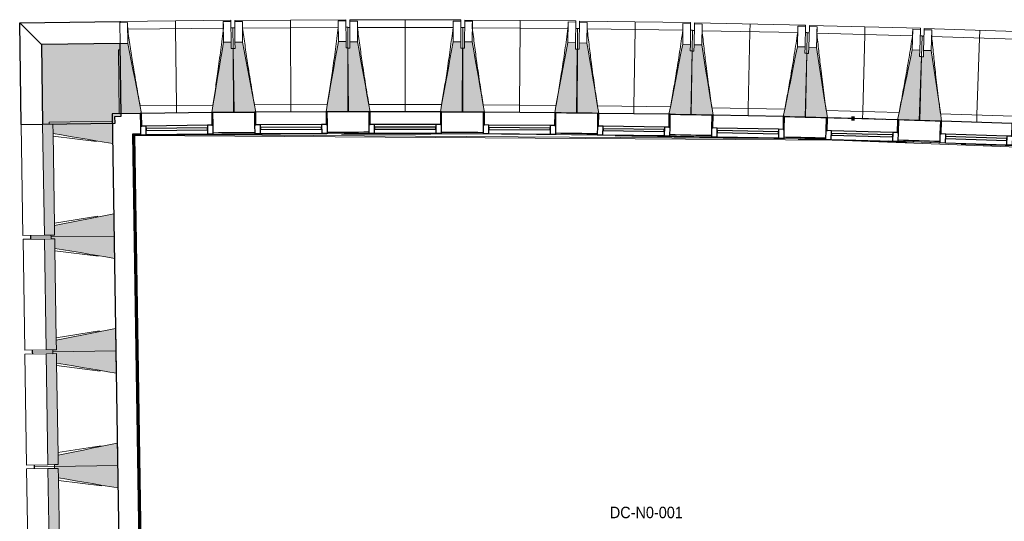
# Model space of a CAD drawing. Header units: millimetres. Extents: x 1909 to 61055, y -36590 to 14615.
# Tile 2 of 40: x 15588 to 23302, y -17309 to -13376. Entities that reach past the tile are written whole.
import ezdxf

# ---------------------------------------------------------------- set-up
doc = ezdxf.new("R2010")
doc.units = ezdxf.units.MM
doc.linetypes.add('Tiret', pattern=[2.5, 1.25, -1.25])
doc.layers.add('A-AREA', color=4, linetype='Tiret', lineweight=100, true_color=0x00ffff)
for name, color, linetype, lineweight in [('A-AREA-IDEN', 7, 'Continuous', 30), ('A-FLOR', 7, 'Continuous', 25), ('A-FLOR-HRAL', 7, 'Continuous', 18), ('A-GENM', 7, 'Continuous', 18), ('A-GLAZ', 7, 'Continuous', 25), ('A-WALL', 7, 'Continuous', 25), ('A-WALL-PATT', 7, 'Continuous', 25), ('I-WALL', 7, 'Continuous', 25), ('S-BEAM', 7, 'Continuous', 18)]:
    doc.layers.add(name, color=color, linetype=linetype, lineweight=lineweight)
doc.styles.add('Arial_1', font='arial.ttf', dxfattribs={"width": 0.9, "height": 90})

# ---------------------------------------------------------------- blocks, each defined once
blk = doc.blocks.new('XXX_VIDE FENETRE - 550-377501-2021_015_1111_DCE_1_50_N0 FINI_SSI_SDI')
at = {"layer": 'A-GLAZ'}
for p, q in [((-285, 0), (-285, -100)), ((-275, 0), (-285, 0)), ((275, 0), (-275, 0)), ((-275, -100), (-275, 0)), ((285, 0), (275, 0)), ((275, 0), (275, -100)), ((285, -100), (285, 0)), ((-285, -100), (-275, -100)), ((-240, -100), (-285, -100)), ((-285, -100), (-285, -167.5)), ((-240, -167.5), (-240, -100)), ((240, -100), (-240, -100)), ((240, -100), (240, -167.5)), ((285, -100), (240, -100)), ((275, -100), (285, -100)), ((285, -167.5), (285, -100)), ((-285, -167.5), (-240, -167.5)), ((-240, -167.5), (240, -167.5)), ((240, -167.5), (285, -167.5))]:
    blk.add_line(p, q, dxfattribs=at)
at = {"layer": 'A-GLAZ', "color": 173, "true_color": 0x5c63b1}
for p, q in [((240, -120), (-240, -120)), ((-240, -120), (-240, -135)), ((-240, -135), (240, -135)), ((240, -135), (240, -120))]:
    blk.add_line(p, q, dxfattribs=at)
blk = doc.blocks.new('Garde-corps - Garde-corps-505471-2021_015_1111_DCE_1_50_N0 FINI_SSI_SDI')
at = {"layer": 'A-FLOR-HRAL'}
for p, q in [((-23182.7, -14271.4), (-23124, -14270.6)), ((-23086, -20374.6), (-23179.6, -14274.3)), ((-23179.6, -14274.3), (-23123.9, -14274.7)), ((-23079, -20367.4), (-23172.4, -14281.4)), ((-23077.3, -20365.6), (-23170.6, -14283.1)), ((-23075.7, -20363.9), (-23168.9, -14284.7)), ((-22974.4, -14275.7), (-17756.7, -14309.4)), ((-19624.6, -14272.3), (-19545.6, -14273.3)), ((-18738.3, -14295), (-18695.8, -14295.8)), ((-18227.4, -14305.5), (-18162.6, -14307)), ((-18067.8, -14300.4), (-17951.9, -14303.2)), ((-17265.9, -14326.2), (-14802.9, -14420.9))]:
    blk.add_line(p, q, dxfattribs=at)
at = {"layer": 'A-FLOR-HRAL', "flags": 128}
for points in [[(-23172.4, -14281.4), (-23176, -14277.8), (-23179.6, -14274.3)], [(-23168.9, -14284.7), (-17678.6, -14320.7), (-14410.7, -14446.4)]]:
    blk.add_lwpolyline(points, dxfattribs=at)
at = {"layer": 'A-FLOR-HRAL'}
for radius, start, end in [(137273, 87.112212, 90.771971), (137283.1, 90.378328, 90.513815), (137283.1, 90.004947, 90.140434), (137283.1, 89.631565, 89.767052), (137283.1, 89.258184, 89.393671), (137269.6, 90.293744, 90.770558), (137269.6, 89.802207, 90.094058), (137269.6, 88.757072, 89.199903), (137283.1, 88.884802, 89.020289), (137283.1, 88.51142, 88.646908), (137269.6, 88.245826, 88.601182), (137283.1, 88.138038, 88.273526), (137269.6, 87.683989, 88.067454)]:
    blk.add_arc((-21322.9, -151541.9), radius, start, end, dxfattribs=at)
for points, knots in [([(-23179.6, -14274.3), (-23179.6, -14274.3), (-23179.6, -14274.3), (-23179.7, -14274.3), (-23179.7, -14274.2), (-23179.8, -14274.2), (-23179.9, -14274.1), (-23179.9, -14274), (-23180, -14273.9), (-23180.1, -14273.8), (-23180.2, -14273.7), (-23180.3, -14273.6), (-23180.5, -14273.5), (-23180.6, -14273.4), (-23180.7, -14273.3), (-23180.8, -14273.2), (-23181, -14273), (-23181.1, -14272.9), (-23181.3, -14272.7), (-23181.6, -14272.4), (-23182.1, -14271.9), (-23182.5, -14271.6), (-23182.7, -14271.4)], [0, 0, 0, 0, 0.071429, 0.107143, 0.142857, 0.178571, 0.214286, 0.25, 0.285714, 0.321429, 0.357143, 0.392857, 0.428571, 0.464286, 0.5, 0.535714, 0.571429, 0.607143, 0.642857, 0.714286, 0.857143, 1, 1, 1, 1]), ([(-23168.9, -14284.7), (-23168.9, -14284.7), (-23169, -14284.7), (-23169, -14284.6), (-23169.1, -14284.5), (-23169.3, -14284.4), (-23169.4, -14284.2), (-23169.6, -14284.1), (-23169.8, -14283.9), (-23170, -14283.7), (-23170.2, -14283.5), (-23170.4, -14283.3), (-23170.5, -14283.2), (-23170.6, -14283.1)], [0.075, 0.075, 0.075, 0.075, 0.15, 0.2125, 0.275, 0.35, 0.425, 0.5, 0.6, 0.7, 0.775, 0.85, 1, 1, 1, 1])]:
    blk.add_open_spline(points, degree=3, knots=knots, dxfattribs=at)
blk = doc.blocks.new('B02_ARC_rvt-1-2021_015_1111_DCE_1_50_N0 FINI_SSI_SDI')
at = {"layer": 'A-AREA'}
blk.add_line((-17552.4, -14150.5), (-17530.8, -14151.1), dxfattribs=at)
at = {"layer": 'A-FLOR'}
for p, q in [((-20740.5, -14100), (-20745.2, -14100)), ((-20676.7, -14260.3), (-20764.8, -14259.9)), ((-20504, -14261.2), (-20666.4, -14260.3)), ((-19545.5, -14270.3), (-19625.1, -14269.3)), ((-17951.2, -14300.2), (-18081.1, -14297.1)), ((-16909.6, -14329.7), (-17072.6, -14324.6)), ((-16862.3, -14331.3), (-16901.4, -14330))]:
    blk.add_line(p, q, dxfattribs=at)
at = {"layer": 'I-WALL'}
for p, q in [((-23126, -14110.6), (-23345.1, -14113.6)), ((-23345.1, -14113.6), (-23342.6, -14273.6)), ((-17752.4, -14145.8), (-17752.4, -14145.2)), ((-23342.6, -14273.6), (-23246.5, -20540)), ((-23089, -20377.7), (-23182.7, -14271.4))]:
    blk.add_line(p, q, dxfattribs=at)
at = {"layer": 'I-WALL', "flags": 128}
blk.add_lwpolyline([(-23182.7, -14271.4), (-23153.3, -14271), (-23124, -14270.6)], dxfattribs=at)
at = {"layer": 'I-WALL'}
for radius, start, end in [(137443.1, 90.378298, 90.514063), (137443.1, 90.004917, 90.140682), (137443.1, 89.631536, 89.767301), (137443.1, 89.258155, 89.39392), (137443.1, 88.884774, 89.020539), (137443.1, 88.511392, 88.647158), (137443.1, 88.327609, 88.50726), (137443.1, 88.138011, 88.273776), (137283.1, 90.378328, 90.513816), (137283.1, 90.004946, 90.140435), (137283.1, 89.631565, 89.767054), (137283.1, 89.258183, 89.393672), (137283.1, 88.884802, 89.020291), (137283.1, 88.51142, 88.646909), (137283.1, 88.138038, 88.273527)]:
    blk.add_arc((-21322.9, -151541.9), radius, start, end, dxfattribs=at)
at = {"layer": 'A-FLOR-HRAL', "lineweight": 18}
blk.add_blockref('Garde-corps - Garde-corps-505471-2021_015_1111_DCE_1_50_N0 FINI_SSI_SDI', (0, 0), dxfattribs=at)
at = {"layer": 'A-GLAZ', "lineweight": 18}
for p, rotation in [((-22841, -14106.5), 0.7260035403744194), ((-21945.4, -14099.5), 0.3529371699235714), ((-21049.7, -14098.5), 359.9798707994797), ((-20154, -14103.2), 359.606804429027), ((-19258.4, -14113.8), 359.2337380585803), ((-18362.9, -14130.2), 358.8606716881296), ((-17467.5, -14153.3), 358.4876053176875), ((-16572.2, -14180.6), 358.1145389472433)]:
    blk.add_blockref('XXX_VIDE FENETRE - 550-377501-2021_015_1111_DCE_1_50_N0 FINI_SSI_SDI', p, dxfattribs=dict(at, rotation=rotation))
blk = doc.blocks.new('20_MUR PREFA_01 - Type 1-3119337-2021_015_1111_DCE_1_50_N0 FINI_SSI_SDI')
at = {"layer": 'A-GENM'}
for p, q in [((0, 722.1), (0, 661.4)), ((0, 661.4), (0, 58.5)), ((0, 0.7), (0, 58.5))]:
    blk.add_line(p, q, dxfattribs=at)
blk = doc.blocks.new('Murs 4 - Murs 1-3190715-2021_015_1111_DCE_1_50_N0 FINI_SSI_SDI')
at = {"layer": 'A-WALL-PATT', "true_color": 0x787878}
blk.add_hatch(color=8, dxfattribs=at).paths.add_polyline_path([(-23890.5, -14195.3), (-23323.7, -14186.6), (-23324.5, -14133.6), (-23275.7, -14133), (-23283, -13561.8), (-23900.1, -13569.7), (-23896.8, -13780.5)])
at = {"layer": 'A-WALL'}
for p, q in [((-24070.4, -13400.6), (-23285.1, -13390.7)), ((-24058.2, -14197.8), (-24070.4, -13400.6)), ((-23900.1, -13569.7), (-24070.4, -13400.6)), ((-23285.1, -13390.7), (-23285, -13399.7)), ((-23283, -13561.8), (-23900.1, -13569.7)), ((-23900.1, -13569.7), (-23890.5, -14195.3)), ((-23275.7, -14133), (-23283, -13561.8)), ((-23890.5, -14195.3), (-23323.7, -14186.6)), ((-23324.5, -14133.6), (-23275.7, -14133)), ((-23323.7, -14186.6), (-23324.5, -14133.6)), ((-24058.2, -14197.8), (-23890.5, -14195.3))]:
    blk.add_line(p, q, dxfattribs=at)
blk = doc.blocks.new('B02_DC_STR_rvt-1-2021_015_1111_DCE_1_50_N0 FINI_SSI_SDI')
at = {"layer": 'S-BEAM', "lineweight": 5, "true_color": 0x787878}
for points in [[(-23291, -14112.8), (-23126, -14110.7), (-23126, -14110.1), (-23116.1, -14109.9), (-23223, -13561), (-23283, -13561.8), (-23282.3, -13611.8), (-23297.3, -13612), (-23291.9, -14041.9)], [(-22556, -14103.5), (-22391.1, -14101.4), (-22397.4, -13600.6), (-22412.4, -13600.6), (-22413, -13550.8), (-22473, -13551.5), (-22565.9, -14103), (-22556.1, -14102.8)], [(-22395.4, -14103), (-22230.4, -14102), (-22230.4, -14101.3), (-22220.5, -14101.2), (-22323.8, -13551.6), (-22383.8, -13552), (-22383.8, -13602), (-22398.4, -13602.1), (-22395.8, -14033.1)], [(-21660.4, -14098.5), (-21495.4, -14097.5), (-21498.5, -13596.6), (-21513.5, -13596.6), (-21513.8, -13546.7), (-21573.8, -13547), (-21669.8, -14097.8), (-21660.4, -14097.8)], [(-21334.7, -14099.1), (-21334.7, -14098.4), (-21324.8, -14098.4), (-21424.5, -13548.1), (-21484.5, -13548.1), (-21484.5, -13598.1), (-21499.5, -13598.1), (-21499.7, -14099), (-21334.7, -14099.1)], [(-20599.7, -14099.3), (-20599.5, -13598.4), (-20614.5, -13598.4), (-20614.5, -13548.4), (-20674.5, -13548.4), (-20774.6, -14098.6), (-20764.7, -14098.6), (-20764.7, -14099.3), (-20724.6, -14099.3)], [(-20439, -14102), (-20439, -14101.3), (-20429.2, -14101.3), (-20525.2, -13550.4), (-20585.2, -13550.4), (-20585.6, -13600), (-20600.6, -13599.9), (-20604, -14100.8), (-20439.7, -14101.9)], [(-19704, -14107), (-19700.6, -13606.1), (-19715.6, -13606), (-19715.6, -13556), (-19775.3, -13555.6), (-19878.9, -14105.1), (-19869, -14105.2), (-19869, -14105.9), (-19760.1, -14106.6)], [(-19543.4, -14110.7), (-19543.4, -14110), (-19533.5, -14110), (-19626, -13558.6), (-19686, -13557.8), (-19686.7, -13607.8), (-19701.7, -13607.6), (-19708.4, -14108.5), (-19544.7, -14110.7)], [(-18808.5, -14120.5), (-18801.8, -13619.7), (-18816.8, -13619.5), (-18816.1, -13569.5), (-18876.1, -13568.7), (-18983.3, -14117.5), (-18973.4, -14117.6), (-18973.4, -14118.3), (-18929.8, -14118.9)], [(-18647.8, -14125.3), (-18647.8, -14124.6), (-18638, -14124.6), (-18726.9, -13572.7), (-18786.8, -13571.5), (-18787.8, -13621.5), (-18802.8, -13621.2), (-18812.8, -14122), (-18649, -14125.2)], [(-17913, -14139.9), (-17903, -13639.1), (-17918, -13638.8), (-17917, -13588.8), (-17977, -13587.6), (-18087.8, -14135.7), (-18077.9, -14135.9), (-18077.9, -14136.6), (-17972, -14138.7)], [(-17742.4, -14145.9), (-17827.8, -13592.6), (-17887.8, -13591), (-17889.1, -13641), (-17904.1, -13640.6), (-17917.3, -14141.3), (-17742.4, -14145.9)], [(-17017.6, -14165), (-17004.4, -13664.3), (-17019.4, -13663.9), (-17018.1, -13613.9), (-17078.1, -13612.4), (-17192.6, -14160.4), (-17135.3, -14161.9)], [(-16857.1, -14171.9), (-16857.1, -14171.2), (-16847.3, -14171.2), (-16928.9, -13618.3), (-16988.9, -13616.3), (-16990.5, -13666.3), (-17005.5, -13665.8), (-17022, -14166.4), (-16857.3, -14171.9)], [(-23877.1, -15065.2), (-23796.5, -15063.9), (-23809.8, -14194), (-23890.5, -14195.3), (-23880.6, -14840.7)], [(-23341.5, -14346.9), (-23344.2, -14171.9), (-23838.8, -14179.5), (-23838.6, -14194.5), (-23809.8, -14194.5), (-23808.7, -14268.5), (-23344.2, -14346.4)], [(-23825, -15079.4), (-23330.4, -15071.8), (-23333.1, -14896.8), (-23797.6, -14989.5), (-23796.5, -15063.9), (-23825.2, -15064.4), (-23825.1, -15071.8)], [(-23863.3, -15965.1), (-23782.7, -15963.8), (-23796, -15093.9), (-23876.7, -15095.2), (-23864.3, -15900.8)], [(-23327.7, -15246.8), (-23330.4, -15071.8), (-23825, -15079.4), (-23824.8, -15094.4), (-23796, -15094.4), (-23794.9, -15168.4), (-23336.4, -15245.3)], [(-23811.2, -15979.3), (-23316.6, -15971.7), (-23319.3, -15796.7), (-23783.8, -15889.4), (-23782.7, -15963.8), (-23811.4, -15964.3), (-23811.3, -15971.7)], [(-23849.5, -16865), (-23768.9, -16863.7), (-23782.2, -15993.8), (-23862.9, -15995.1), (-23853.5, -16607.5)], [(-23313.9, -16146.7), (-23316.6, -15971.7), (-23811.2, -15979.3), (-23811, -15994.3), (-23782.2, -15994.3), (-23781.1, -16068.3), (-23336.4, -16142.9)], [(-23797.4, -16879.2), (-23302.8, -16871.6), (-23305.5, -16696.6), (-23770, -16789.3), (-23768.9, -16863.7), (-23797.6, -16864.2), (-23797.5, -16871.6)], [(-23835.7, -17764.9), (-23755.1, -17763.6), (-23768.4, -16893.7), (-23849.1, -16895), (-23835.7, -17763.6)], [(-23300.1, -17046.6), (-23302.8, -16871.6), (-23797.4, -16879.2), (-23797.2, -16894.2), (-23768.4, -16894.2), (-23767.3, -16968.2), (-23336.4, -17040.5)]]:
    blk.add_hatch(color=8, dxfattribs=at).paths.add_polyline_path(points)
at = {"layer": 'A-FLOR'}
for p, q in [((-23985.6, -15066.8), (-23985.3, -15081.8)), ((-23985.3, -15081.8), (-23985.1, -15096.8)), ((-23971.8, -15966.7), (-23971.5, -15981.7)), ((-23971.5, -15981.7), (-23971.3, -15996.7)), ((-23957.9, -16866.6), (-23957.7, -16881.6)), ((-23957.7, -16881.6), (-23957.5, -16896.6))]:
    blk.add_line(p, q, dxfattribs=at)
at = {"layer": 'S-BEAM'}
for p, q in [((-22415.2, -13379.6), (-23285.1, -13390.7)), ((-23285, -13399.7), (-23225, -13398.9)), ((-23283, -13561.8), (-23285, -13399.7)), ((-23223, -13561), (-23225, -13398.9)), ((-23225, -13398.9), (-23225, -13399.2)), ((-22475.1, -13389.4), (-22415.1, -13388.7)), ((-22475.1, -13389.4), (-22473, -13551.5)), ((-22475.1, -13389.7), (-22475.1, -13389.4)), ((-22415.2, -13379.6), (-22415.1, -13388.7)), ((-22415.1, -13388.7), (-22413, -13550.8)), ((-21514.8, -13375.5), (-22384.8, -13380.9)), ((-22384.8, -13389.9), (-22384.8, -13380.9)), ((-22384.8, -13389.9), (-22324.8, -13389.6)), ((-22383.8, -13552), (-22384.8, -13389.9)), ((-22323.8, -13551.6), (-22324.8, -13389.6)), ((-22324.8, -13389.6), (-22324.7, -13389.8)), ((-21574.8, -13384.9), (-21514.8, -13384.6)), ((-21574.8, -13384.9), (-21573.8, -13547)), ((-21574.8, -13385.2), (-21574.8, -13384.9)), ((-21514.8, -13375.5), (-21514.8, -13384.6)), ((-21514.8, -13384.6), (-21513.8, -13546.7)), ((-21484.5, -13548.1), (-21484.4, -13386)), ((-21484.4, -13386), (-21484.4, -13377)), ((-20614.4, -13377.3), (-21484.4, -13377)), ((-21484.4, -13386), (-21424.4, -13386)), ((-21424.5, -13548.1), (-21424.4, -13386)), ((-21424.4, -13386), (-21424.4, -13386.3)), ((-20674.4, -13386.3), (-20674.5, -13548.4)), ((-20674.5, -13386.5), (-20674.4, -13386.3)), ((-20674.4, -13386.3), (-20614.4, -13386.3)), ((-20614.4, -13386.3), (-20614.5, -13548.4)), ((-20614.4, -13377.3), (-20614.4, -13386.3)), ((-20585.2, -13550), (-20584.1, -13387.9)), ((-20584.1, -13387.9), (-20584.1, -13378.9)), ((-19714.1, -13384.9), (-20584.1, -13378.9)), ((-20584.1, -13387.9), (-20524.1, -13388.4)), ((-20525.2, -13550.4), (-20524.1, -13388.4)), ((-20524.1, -13388.4), (-20524.1, -13388.6)), ((-19774.1, -13393.5), (-19775.3, -13555.6)), ((-19774.2, -13393.8), (-19774.1, -13393.5)), ((-19774.1, -13393.5), (-19714.1, -13393.9)), ((-19714.1, -13393.9), (-19715.3, -13556)), ((-19714.1, -13384.9), (-19714.1, -13393.9)), ((-19686, -13557.8), (-19683.8, -13395.7)), ((-19683.8, -13395.7), (-19683.7, -13386.7)), ((-19683.8, -13395.7), (-19623.8, -13396.5)), ((-18813.8, -13398.3), (-19683.7, -13386.7)), ((-19626, -13558.6), (-19623.8, -13396.5)), ((-19623.8, -13396.5), (-19623.8, -13396.8)), ((-18873.9, -13406.6), (-18876.1, -13568.7)), ((-18874, -13406.8), (-18873.9, -13406.6)), ((-18873.9, -13406.6), (-18813.9, -13407.4)), ((-18813.9, -13407.4), (-18816.1, -13569.5)), ((-18813.8, -13398.3), (-18813.9, -13407.4)), ((-18786.8, -13571.5), (-18783.6, -13409.4)), ((-18783.6, -13409.4), (-18783.4, -13400.4)), ((-18783.6, -13409.4), (-18723.6, -13410.6)), ((-17913.6, -13417.7), (-18783.4, -13400.4)), ((-18726.9, -13572.7), (-18723.6, -13410.6)), ((-18723.6, -13410.6), (-18723.6, -13410.9)), ((-17913.6, -13417.7), (-17913.8, -13426.7)), ((-17883.5, -13428.9), (-17883.3, -13419.9)), ((-17013.6, -13442.9), (-17883.3, -13419.9)), ((-22474.7, -13441), (-23224.1, -13450.5)), ((-22399.5, -13438.5), (-22414.5, -13438.7)), ((-22399.5, -13438.5), (-22397.4, -13600.6)), ((-22384.4, -13439.9), (-22399.4, -13440)), ((-21574.7, -13436.5), (-22324.2, -13441.1)), ((-21499.5, -13434.5), (-21514.5, -13434.6)), ((-21499.5, -13434.5), (-21498.5, -13596.6)), ((-21484.5, -13436), (-21499.5, -13436)), ((-20674.7, -13437.9), (-21424.2, -13437.6)), ((-20599.5, -13436.3), (-20614.5, -13436.3)), ((-20599.5, -13436.3), (-20599.5, -13598.4)), ((-20584.5, -13437.9), (-20599.5, -13437.8)), ((-19774.7, -13445.1), (-20524.2, -13439.9)), ((-19699.5, -13444), (-19714.5, -13443.9)), ((-19699.5, -13444), (-19700.6, -13606.1)), ((-19684.5, -13445.7), (-19699.5, -13445.5)), ((-18874.8, -13458.1), (-19624.3, -13448.1)), ((-18799.6, -13457.6), (-18814.6, -13457.4)), ((-18799.6, -13457.6), (-18801.8, -13619.7)), ((-18784.6, -13459.4), (-18799.6, -13459.1)), ((-17975.1, -13477.1), (-18724.4, -13462.2)), ((-17973.8, -13425.5), (-17977, -13587.6)), ((-17973.8, -13425.5), (-17913.8, -13426.7)), ((-17973.8, -13425.8), (-17973.8, -13425.5)), ((-17913.8, -13426.7), (-17917, -13588.8)), ((-17899.8, -13477), (-17914.8, -13476.7)), ((-17899.8, -13477), (-17903, -13639.1)), ((-17884.8, -13478.9), (-17899.8, -13478.5)), ((-17887.8, -13591), (-17883.5, -13428.9)), ((-17883.5, -13428.9), (-17823.5, -13430.5)), ((-17827.8, -13592.6), (-17823.5, -13430.5)), ((-17075.4, -13501.9), (-17824.7, -13482.1)), ((-17823.5, -13430.5), (-17823.5, -13430.8)), ((-17073.8, -13450.3), (-17078.1, -13612.4)), ((-17073.8, -13450.3), (-17013.8, -13451.9)), ((-17073.8, -13450.6), (-17073.8, -13450.3)), ((-17013.8, -13451.9), (-17018.1, -13613.9)), ((-17013.6, -13442.9), (-17013.8, -13451.9)), ((-16988.9, -13616.3), (-16983.6, -13454.3)), ((-16983.6, -13454.3), (-16983.3, -13445.3)), ((-16983.6, -13454.3), (-16923.6, -13456.3)), ((-16113.7, -13473.9), (-16983.3, -13445.3)), ((-16928.9, -13618.3), (-16923.6, -13456.3)), ((-16923.6, -13456.3), (-16923.6, -13456.6)), ((-23223, -13561), (-23283, -13561.8)), ((-23283, -13561.8), (-23282.3, -13611.8)), ((-22413, -13550.8), (-22473, -13551.5)), ((-22412.4, -13600.8), (-22413, -13550.8)), ((-22323.8, -13551.6), (-22383.8, -13552)), ((-22383.8, -13552), (-22383.4, -13602)), ((-21513.8, -13546.7), (-21573.8, -13547)), ((-21513.5, -13596.7), (-21513.8, -13546.7)), ((-21424.5, -13548.1), (-21484.5, -13548.1)), ((-21484.5, -13548.1), (-21484.5, -13598.1)), ((-20614.5, -13548.4), (-20674.5, -13548.4)), ((-20614.5, -13598.4), (-20614.5, -13548.4)), ((-20585.2, -13550), (-20585.6, -13600)), ((-20525.2, -13550.4), (-20585.2, -13550)), ((-19715.3, -13556), (-19775.3, -13555.6)), ((-19715.6, -13606), (-19715.3, -13556)), ((-19686, -13557.8), (-19686.7, -13607.8)), ((-19626, -13558.6), (-19686, -13557.8)), ((-18816.1, -13569.5), (-18876.1, -13568.7)), ((-18816.8, -13619.5), (-18816.1, -13569.5)), ((-18786.8, -13571.5), (-18787.8, -13621.5)), ((-18726.9, -13572.7), (-18786.8, -13571.5)), ((-17000.1, -13502.3), (-17015.1, -13501.9)), ((-17000.1, -13502.3), (-17004.4, -13664.3)), ((-16985.2, -13504.3), (-17000.2, -13503.8)), ((-16175.9, -13532.5), (-16925, -13507.9)), ((-23282.3, -13611.8), (-23297.3, -13612)), ((-23297.3, -13612), (-23291, -14112.8)), ((-22397.4, -13600.6), (-22412.4, -13600.8)), ((-22383.4, -13602), (-22398.4, -13602.1)), ((-22398.4, -13602.1), (-22395.4, -14103)), ((-22391.1, -14101.4), (-22397.4, -13600.6)), ((-21498.5, -13596.6), (-21513.5, -13596.7)), ((-21499.5, -13598.1), (-21499.7, -14099)), ((-21484.5, -13598.1), (-21499.5, -13598.1)), ((-21495.4, -14097.5), (-21498.5, -13596.6)), ((-20599.5, -13598.4), (-20614.5, -13598.4)), ((-20600.6, -13599.9), (-20604, -14100.8)), ((-20585.6, -13600), (-20600.6, -13599.9)), ((-20599.7, -14099.3), (-20599.5, -13598.4)), ((-19700.6, -13606.1), (-19715.6, -13606)), ((-19701.7, -13607.6), (-19708.4, -14108.5)), ((-19704, -14107), (-19700.6, -13606.1)), ((-19686.7, -13607.8), (-19701.7, -13607.6)), ((-18801.8, -13619.7), (-18816.8, -13619.5)), ((-18802.8, -13621.2), (-18812.8, -14122)), ((-18808.5, -14120.5), (-18801.8, -13619.7)), ((-18787.8, -13621.5), (-18802.8, -13621.2)), ((-17917, -13588.8), (-17977, -13587.6)), ((-17918, -13638.8), (-17917, -13588.8)), ((-17903, -13639.1), (-17918, -13638.8)), ((-17904.1, -13640.6), (-17917.3, -14141.3)), ((-17913, -14139.9), (-17903, -13639.1)), ((-17889.1, -13641), (-17904.1, -13640.6)), ((-17887.8, -13591), (-17889.1, -13641)), ((-17827.8, -13592.6), (-17887.8, -13591)), ((-17018.1, -13613.9), (-17078.1, -13612.4)), ((-17019.4, -13663.9), (-17018.1, -13613.9)), ((-16988.9, -13616.3), (-16990.5, -13666.3)), ((-16928.9, -13618.3), (-16988.9, -13616.3)), ((-17005.5, -13665.8), (-17022, -14166.4)), ((-17004.4, -13664.3), (-17019.4, -13663.9)), ((-17017.6, -14165), (-17004.4, -13664.3)), ((-16990.5, -13666.3), (-17005.5, -13665.8)), ((-23291, -14112.8), (-23126, -14110.7)), ((-23127, -14052.3), (-22556.5, -14045)), ((-22556.1, -14103.5), (-22391.1, -14101.4)), ((-22395.4, -14103), (-22230.4, -14102)), ((-22231, -14043.5), (-21660.5, -14040)), ((-21660.4, -14098.5), (-21495.4, -14097.5)), ((-21499.7, -14099), (-21334.7, -14099.1)), ((-21334.9, -14040.6), (-20764.4, -14040.8)), ((-20764.8, -14099.3), (-20599.7, -14099.3)), ((-20604, -14100.8), (-20439, -14102)), ((-20438.9, -14043.5), (-19868.4, -14047.4)), ((-19869.1, -14105.9), (-19704, -14107)), ((-19708.4, -14108.5), (-19543.4, -14110.7)), ((-19542.9, -14052.2), (-18972.4, -14059.8)), ((-18646.9, -14066.8), (-18076.5, -14078.1)), ((-17751.1, -14087.2), (-17180.8, -14102.2)), ((-16855.4, -14113.4), (-16285.2, -14132.2)), ((-23809.8, -14194), (-23890.5, -14195.3)), ((-23344.2, -14171.9), (-23838.8, -14179.5)), ((-23838.8, -14179.5), (-23838.6, -14194.5)), ((-23838.6, -14194.5), (-23809.8, -14194)), ((-23809.8, -14194), (-23808.7, -14268.5)), ((-23808.7, -14268.5), (-23809.8, -14194)), ((-23341.5, -14346.9), (-23344.2, -14171.9)), ((-18973.5, -14118.3), (-18808.5, -14120.5)), ((-18812.8, -14122), (-18647.8, -14125.3)), ((-18078, -14136.6), (-17913, -14139.9)), ((-17917.3, -14141.3), (-17742.4, -14145.9)), ((-17192.4, -14159.7), (-17742.5, -14145.2)), ((-17192.6, -14160.4), (-17017.6, -14165)), ((-17022, -14166.4), (-16857.1, -14171.9)), ((-24058.2, -14197.8), (-23890.5, -14195.3)), ((-24058.2, -14197.8), (-24044.8, -15067.7)), ((-23890.5, -14195.3), (-23877.1, -15065.2)), ((-23797.6, -14988.9), (-23808.7, -14269)), ((-23467.4, -14331), (-23808.4, -14287.9)), ((-23797.9, -14970), (-23458.4, -14916.5)), ((-23330.4, -15071.8), (-23333.1, -14896.8)), ((-23797.6, -14989.5), (-23796.5, -15063.9)), ((-23796.5, -15063.9), (-23797.6, -14989.5)), ((-23877.1, -15065.2), (-24044.8, -15067.7)), ((-24044.4, -15097.7), (-23876.7, -15095.2)), ((-24044.4, -15097.7), (-24031, -15967.6)), ((-23985.3, -15081.8), (-23985.6, -15066.8)), ((-23825, -15079.4), (-23985.3, -15081.8)), ((-23985.3, -15081.8), (-23825, -15079.4)), ((-23985.1, -15096.8), (-23985.3, -15081.8)), ((-23877.1, -15065.2), (-23796.5, -15063.9)), ((-23796, -15093.9), (-23876.7, -15095.2)), ((-23876.7, -15095.2), (-23863.3, -15965.1)), ((-23796.5, -15063.9), (-23825.2, -15064.4)), ((-23825.2, -15064.4), (-23825, -15079.4)), ((-23825, -15079.4), (-23330.4, -15071.8)), ((-23330.4, -15071.8), (-23825, -15079.4)), ((-23825, -15079.4), (-23824.8, -15094.4)), ((-23824.8, -15094.4), (-23796, -15093.9)), ((-23796, -15093.9), (-23794.9, -15168.4)), ((-23794.9, -15168.4), (-23796, -15093.9)), ((-23327.7, -15246.8), (-23330.4, -15071.8)), ((-23783.8, -15888.8), (-23794.9, -15168.9)), ((-23453.6, -15230.9), (-23794.6, -15187.8)), ((-23316.6, -15971.7), (-23319.3, -15796.7)), ((-23784.1, -15869.9), (-23444.6, -15816.4)), ((-23783.8, -15889.4), (-23782.7, -15963.8)), ((-23782.7, -15963.8), (-23783.8, -15889.4)), ((-23863.3, -15965.1), (-24031, -15967.6)), ((-23971.5, -15981.7), (-23971.8, -15966.7)), ((-23863.3, -15965.1), (-23782.7, -15963.8)), ((-23782.7, -15963.8), (-23811.4, -15964.3)), ((-23811.4, -15964.3), (-23811.2, -15979.3)), ((-24030.6, -15997.6), (-23862.9, -15995.1)), ((-24030.6, -15997.6), (-24017.2, -16867.5)), ((-23811.2, -15979.3), (-23971.5, -15981.7)), ((-23971.5, -15981.7), (-23811.2, -15979.3)), ((-23971.3, -15996.7), (-23971.5, -15981.7)), ((-23782.2, -15993.8), (-23862.9, -15995.1)), ((-23862.9, -15995.1), (-23849.5, -16865)), ((-23811.2, -15979.3), (-23316.6, -15971.7)), ((-23316.6, -15971.7), (-23811.2, -15979.3)), ((-23811.2, -15979.3), (-23811, -15994.3)), ((-23811, -15994.3), (-23782.2, -15993.8)), ((-23782.2, -15993.8), (-23781.1, -16068.3)), ((-23781.1, -16068.3), (-23782.2, -15993.8)), ((-23313.9, -16146.7), (-23316.6, -15971.7)), ((-23770, -16788.7), (-23781.1, -16068.8)), ((-23439.8, -16130.8), (-23780.8, -16087.7)), ((-23770.3, -16769.8), (-23430.8, -16716.3)), ((-23302.8, -16871.6), (-23305.5, -16696.6)), ((-23770, -16789.3), (-23768.9, -16863.7)), ((-23768.9, -16863.7), (-23770, -16789.3)), ((-23849.5, -16865), (-24017.2, -16867.5)), ((-23957.7, -16881.6), (-23957.9, -16866.6)), ((-23797.4, -16879.2), (-23957.7, -16881.6)), ((-23957.7, -16881.6), (-23797.4, -16879.2)), ((-23957.5, -16896.6), (-23957.7, -16881.6)), ((-23849.5, -16865), (-23768.9, -16863.7)), ((-23768.4, -16893.7), (-23849.1, -16895)), ((-23768.9, -16863.7), (-23797.6, -16864.2)), ((-23797.6, -16864.2), (-23797.4, -16879.2)), ((-23797.4, -16879.2), (-23302.8, -16871.6)), ((-23302.8, -16871.6), (-23797.4, -16879.2)), ((-23797.4, -16879.2), (-23797.2, -16894.2)), ((-23797.2, -16894.2), (-23768.4, -16893.7)), ((-23768.4, -16893.7), (-23767.3, -16968.2)), ((-23767.3, -16968.2), (-23768.4, -16893.7)), ((-23300.1, -17046.6), (-23302.8, -16871.6)), ((-24016.8, -16897.5), (-23849.1, -16895)), ((-24016.8, -16897.5), (-24003.4, -17767.4)), ((-23849.1, -16895), (-23835.7, -17764.9)), ((-23756.2, -17688.6), (-23767.3, -16968.7)), ((-23426, -17030.7), (-23767, -16987.6))]:
    blk.add_line(p, q, dxfattribs=at)
at = {"layer": 'S-BEAM', "flags": 128}
for points in [[(-23225, -13399.2), (-23224.8, -13409.5), (-23224.6, -13419.7), (-23224.5, -13430), (-23224.3, -13440.3), (-23224.1, -13450.5)], [(-22474.7, -13441), (-22474.8, -13430.8), (-22474.8, -13420.5), (-22474.9, -13410.2), (-22475, -13400), (-22475.1, -13389.7)], [(-22324.7, -13389.8), (-22324.6, -13400.1), (-22324.5, -13410.3), (-22324.4, -13420.6), (-22324.3, -13430.9), (-22324.2, -13441.1)], [(-21574.7, -13436.5), (-21574.7, -13426.2), (-21574.7, -13416), (-21574.8, -13405.7), (-21574.8, -13395.5), (-21574.8, -13385.2)], [(-21424.4, -13386.3), (-21424.4, -13396.5), (-21424.3, -13406.8), (-21424.3, -13417.1), (-21424.3, -13427.3), (-21424.2, -13437.6)], [(-20674.7, -13437.9), (-20674.7, -13427.6), (-20674.6, -13417.3), (-20674.6, -13407.1), (-20674.5, -13396.8), (-20674.5, -13386.5)], [(-20524.1, -13388.6), (-20524.1, -13398.9), (-20524.2, -13409.1), (-20524.2, -13419.4), (-20524.2, -13429.7), (-20524.2, -13439.9)], [(-19774.7, -13445.1), (-19774.6, -13434.8), (-19774.5, -13424.5), (-19774.4, -13414.3), (-19774.3, -13404), (-19774.2, -13393.8)], [(-19623.8, -13396.8), (-19623.9, -13407.1), (-19624, -13417.3), (-19624.1, -13427.6), (-19624.2, -13437.9), (-19624.3, -13448.1)], [(-18874.8, -13458.1), (-18874.7, -13447.9), (-18874.5, -13437.6), (-18874.3, -13427.4), (-18874.1, -13417.1), (-18874, -13406.8)], [(-18723.6, -13410.9), (-18723.8, -13421.1), (-18723.9, -13431.4), (-18724.1, -13441.6), (-18724.3, -13451.9), (-18724.4, -13462.2)], [(-17975.1, -13477.1), (-17974.8, -13466.8), (-17974.6, -13456.6), (-17974.3, -13446.3), (-17974.1, -13436), (-17973.8, -13425.8)], [(-17823.5, -13430.8), (-17823.7, -13441), (-17824, -13451.3), (-17824.2, -13461.6), (-17824.4, -13471.8), (-17824.7, -13482.1)], [(-17075.4, -13501.9), (-17075.1, -13491.6), (-17074.8, -13481.3), (-17074.5, -13471.1), (-17074.2, -13460.8), (-17073.8, -13450.6)], [(-16923.6, -13456.6), (-16923.9, -13466.8), (-16924.2, -13477.1), (-16924.5, -13487.3), (-16924.8, -13497.6), (-16925, -13507.9)], [(-23116.1, -14109.9), (-23129.4, -14041.9), (-23142.7, -13973.2), (-23156.1, -13904.5), (-23169.5, -13835.8), (-23182.9, -13767.1), (-23196.2, -13698.4), (-23209.6, -13629.7), (-23223, -13561)], [(-22473, -13551.5), (-22484.7, -13620.5), (-22496.3, -13689.6), (-22507.9, -13758.6), (-22519.5, -13827.6), (-22531.2, -13896.6), (-22542.8, -13965.6), (-22554.4, -14034.6), (-22565.9, -14103)], [(-22220.5, -14101.2), (-22233.3, -14033.1), (-22246.2, -13964.4), (-22259.1, -13895.6), (-22272.1, -13826.8), (-22285, -13758), (-22297.9, -13689.2), (-22310.8, -13620.4), (-22323.8, -13551.6)], [(-21573.8, -13547), (-21585.8, -13616), (-21597.9, -13684.9), (-21610, -13753.8), (-21622.1, -13822.8), (-21634.1, -13891.7), (-21646.2, -13960.7), (-21658.3, -14029.6), (-21670.3, -14097.9)], [(-21324.8, -14098.4), (-21337.2, -14030.2), (-21349.6, -13961.3), (-21362.1, -13892.5), (-21374.6, -13823.6), (-21387.1, -13754.7), (-21399.5, -13685.9), (-21412, -13617), (-21424.5, -13548.1)], [(-20674.5, -13548.4), (-20687, -13617.2), (-20699.5, -13686.1), (-20712.1, -13755), (-20724.6, -13823.8), (-20737.1, -13892.7), (-20749.6, -13961.5), (-20762.2, -14030.4), (-20774.6, -14098.6)], [(-20429.1, -14101.3), (-20441.1, -14033.1), (-20453.1, -13964.1), (-20465.1, -13895.2), (-20477.1, -13826.2), (-20489.2, -13757.3), (-20501.2, -13688.3), (-20513.2, -13619.4), (-20525.2, -13550.4)], [(-19775.3, -13555.6), (-19788.2, -13624.4), (-19801.2, -13693.1), (-19814.2, -13761.9), (-19827.1, -13830.7), (-19840.1, -13899.5), (-19853.1, -13968.2), (-19866.1, -14037), (-19878.9, -14105.1)], [(-19533.5, -14110.1), (-19545, -14041.8), (-19556.5, -13972.8), (-19568.1, -13903.7), (-19579.7, -13834.7), (-19591.3, -13765.7), (-19602.9, -13696.7), (-19614.4, -13627.7), (-19626, -13558.6)], [(-18876.1, -13568.7), (-18889.5, -13637.3), (-18902.9, -13706), (-18916.3, -13774.7), (-18929.8, -13843.4), (-18943.2, -13912.1), (-18956.6, -13980.8), (-18970, -14049.5), (-18983.3, -14117.5)], [(-18637.9, -14124.8), (-18649, -14056.4), (-18660.1, -13987.3), (-18671.2, -13918.2), (-18682.3, -13849.1), (-18693.5, -13780), (-18704.6, -13710.9), (-18715.7, -13641.8), (-18726.9, -13572.7)], [(-17977, -13587.6), (-17990.9, -13656.2), (-18004.7, -13724.8), (-18018.6, -13793.4), (-18032.5, -13862), (-18046.3, -13930.6), (-18060.2, -13999.2), (-18074.1, -14067.8), (-18087.8, -14135.7)], [(-17742.4, -14145.9), (-17753.1, -14076.7), (-17763.7, -14007.6), (-17774.4, -13938.4), (-17785.1, -13869.2), (-17795.8, -13800.1), (-17806.5, -13730.9), (-17817.1, -13661.7), (-17827.8, -13592.6)], [(-17078.1, -13612.4), (-17092.4, -13680.9), (-17106.7, -13749.4), (-17121, -13817.9), (-17135.3, -13886.4), (-17149.6, -13954.9), (-17164, -14023.4), (-17178.3, -14091.9), (-17192.6, -14160.4)], [(-16847.2, -14171.5), (-16857.3, -14103), (-16867.6, -14033.7), (-16877.8, -13964.5), (-16888, -13895.3), (-16898.2, -13826), (-16908.5, -13756.8), (-16918.7, -13687.5), (-16928.9, -13618.3)], [(-23808.7, -14268.5), (-23741.9, -14279.7), (-23675.2, -14290.9), (-23608.5, -14302.1), (-23541.7, -14313.3), (-23475, -14324.5), (-23408.3, -14335.7), (-23341.5, -14346.9)], [(-23333.1, -14896.8), (-23399.4, -14910), (-23465.8, -14923.3), (-23532.2, -14936.5), (-23598.5, -14949.8), (-23664.9, -14963), (-23731.3, -14976.2), (-23797.6, -14989.5)], [(-23794.9, -15168.4), (-23728.1, -15179.6), (-23661.4, -15190.8), (-23594.7, -15202), (-23527.9, -15213.2), (-23461.2, -15224.4), (-23394.5, -15235.6), (-23327.7, -15246.8)], [(-23319.3, -15796.7), (-23385.6, -15809.9), (-23452, -15823.2), (-23518.4, -15836.4), (-23584.7, -15849.7), (-23651.1, -15862.9), (-23717.5, -15876.1), (-23783.8, -15889.4)], [(-23781.1, -16068.3), (-23714.3, -16079.5), (-23647.6, -16090.7), (-23580.9, -16101.9), (-23514.1, -16113.1), (-23447.4, -16124.3), (-23380.7, -16135.5), (-23313.9, -16146.7)], [(-23305.5, -16696.6), (-23371.8, -16709.8), (-23438.2, -16723.1), (-23504.6, -16736.3), (-23570.9, -16749.6), (-23637.3, -16762.8), (-23703.7, -16776), (-23770, -16789.3)], [(-23767.3, -16968.2), (-23700.5, -16979.4), (-23633.8, -16990.6), (-23567.1, -17001.8), (-23500.3, -17013), (-23433.6, -17024.2), (-23366.8, -17035.4), (-23300.1, -17046.6)]]:
    blk.add_lwpolyline(points, dxfattribs=at)
at = {"layer": 'S-BEAM'}
for points, knots in [([(-23224.1, -13450.5), (-23217.7, -13496), (-23207.7, -13564.2), (-23193.8, -13655.1), (-23182.3, -13728.9), (-23169.4, -13808.4), (-23155.1, -13893.5), (-23140.9, -13974.8), (-23131.4, -14027.7), (-23126.9, -14052.3)], [0, 0, 0, 0, 0.2222222, 0.3333333, 0.4444444, 0.5833333, 0.7222222, 0.8611111, 0.9816328, 0.9816328, 0.9816328, 0.9816328]), ([(-22556.7, -14045.1), (-22550.1, -14003.3), (-22540.2, -13938.8), (-22527.5, -13851.4), (-22517.2, -13777.4), (-22506.4, -13697.6), (-22491.7, -13583.6), (-22481.3, -13498.1), (-22474.7, -13441)], [0.0183438, 0.0183438, 0.0183438, 0.0183438, 0.2222222, 0.3333333, 0.4444444, 0.5833333, 0.7222222, 1, 1, 1, 1]), ([(-22324.2, -13441.1), (-22318, -13486.7), (-22308.5, -13554.9), (-22295.2, -13645.9), (-22284.2, -13719.8), (-22271.8, -13799.3), (-22258.1, -13884.5), (-22244.4, -13966), (-22235.2, -14018.9), (-22230.9, -14043.5)], [0, 0, 0, 0, 0.2222222, 0.3333333, 0.4444444, 0.5833333, 0.7222222, 0.8611111, 0.9816328, 0.9816328, 0.9816328, 0.9816328]), ([(-21660.6, -14040), (-21653.8, -13998.3), (-21643.5, -13933.9), (-21630.2, -13846.5), (-21619.4, -13772.6), (-21608.1, -13692.9), (-21592.6, -13579), (-21581.7, -13493.5), (-21574.7, -13436.5)], [0.0183438, 0.0183438, 0.0183438, 0.0183438, 0.2222222, 0.3333333, 0.4444444, 0.5833333, 0.7222222, 1, 1, 1, 1]), ([(-21424.2, -13437.6), (-21418.3, -13483.2), (-21409.3, -13551.5), (-21396.6, -13642.5), (-21386, -13716.5), (-21374.2, -13796.1), (-21361, -13881.4), (-21347.9, -13962.9), (-21339, -14016), (-21334.8, -14040.6)], [0, 0, 0, 0, 0.2222222, 0.3333333, 0.4444444, 0.5833333, 0.7222222, 0.8611111, 0.9816328, 0.9816328, 0.9816328, 0.9816328]), ([(-20764.5, -14040.8), (-20757.4, -13999.1), (-20746.7, -13934.8), (-20732.9, -13847.5), (-20721.6, -13773.6), (-20709.8, -13694), (-20693.6, -13580.2), (-20682.1, -13494.8), (-20674.7, -13437.9)], [0.0183438, 0.0183438, 0.0183438, 0.0183438, 0.2222222, 0.3333333, 0.4444444, 0.5833333, 0.7222222, 1, 1, 1, 1]), ([(-20524.2, -13439.9), (-20518.7, -13485.6), (-20510, -13553.9), (-20498, -13645), (-20487.8, -13719.1), (-20476.5, -13798.8), (-20463.9, -13884.1), (-20451.3, -13965.7), (-20442.8, -14018.8), (-20438.8, -14043.5)], [0, 0, 0, 0, 0.2222222, 0.3333333, 0.4444444, 0.5833333, 0.7222222, 0.8611111, 0.9816328, 0.9816328, 0.9816328, 0.9816328]), ([(-19868.5, -14047.4), (-19861.1, -14005.8), (-19850, -13941.5), (-19835.6, -13854.3), (-19823.8, -13780.5), (-19811.5, -13701), (-19794.5, -13587.3), (-19782.5, -13502), (-19774.7, -13445.1)], [0.0183438, 0.0183438, 0.0183438, 0.0183438, 0.2222222, 0.3333333, 0.4444444, 0.5833333, 0.7222222, 1, 1, 1, 1]), ([(-19624.3, -13448.1), (-19619, -13493.8), (-19610.8, -13562.2), (-19599.4, -13653.4), (-19589.7, -13727.5), (-19578.9, -13807.3), (-19566.9, -13892.7), (-19554.8, -13974.4), (-19546.6, -14027.5), (-19542.7, -14052.2)], [0, 0, 0, 0, 0.2222222, 0.3333333, 0.4444444, 0.5833333, 0.7222222, 0.8611111, 0.9816328, 0.9816328, 0.9816328, 0.9816328]), ([(-18972.5, -14059.9), (-18964.9, -14018.3), (-18953.3, -13954.1), (-18938.4, -13867), (-18926.1, -13793.3), (-18913.3, -13713.8), (-18895.6, -13600.2), (-18883, -13515), (-18874.8, -13458.1)], [0.0183438, 0.0183438, 0.0183438, 0.0183438, 0.2222222, 0.3333333, 0.4444444, 0.5833333, 0.7222222, 1, 1, 1, 1]), ([(-18724.4, -13462.2), (-18719.4, -13507.9), (-18711.7, -13576.4), (-18700.8, -13667.6), (-18691.6, -13741.8), (-18681.4, -13821.6), (-18669.9, -13907.1), (-18658.4, -13988.9), (-18650.5, -14042.1), (-18646.8, -14066.8)], [0, 0, 0, 0, 0.2222222, 0.3333333, 0.4444444, 0.5833333, 0.7222222, 0.8611111, 0.9816328, 0.9816328, 0.9816328, 0.9816328]), ([(-18076.7, -14078.1), (-18068.7, -14036.6), (-18056.8, -13972.5), (-18041.3, -13885.5), (-18028.5, -13811.9), (-18015.1, -13732.5), (-17996.7, -13619), (-17983.6, -13533.9), (-17975.1, -13477.1)], [0.0183438, 0.0183438, 0.0183438, 0.0183438, 0.2222222, 0.3333333, 0.4444444, 0.5833333, 0.7222222, 1, 1, 1, 1]), ([(-17824.7, -13482.1), (-17820, -13527.8), (-17812.7, -13596.3), (-17802.4, -13687.7), (-17793.7, -13761.9), (-17784, -13841.8), (-17773, -13927.4), (-17762, -14009.2), (-17754.5, -14062.5), (-17751, -14087.2)], [0, 0, 0, 0, 0.2222222, 0.3333333, 0.4444444, 0.5833333, 0.7222222, 0.8611111, 0.9816328, 0.9816328, 0.9816328, 0.9816328]), ([(-17180.9, -14102.2), (-17172.7, -14060.8), (-17160.4, -13996.7), (-17144.3, -13909.9), (-17131, -13836.3), (-17117.1, -13757), (-17098, -13643.7), (-17084.3, -13558.6), (-17075.4, -13501.9)], [0.0183438, 0.0183438, 0.0183438, 0.0183438, 0.2222222, 0.3333333, 0.4444444, 0.5833333, 0.7222222, 1, 1, 1, 1]), ([(-16925, -13507.9), (-16920.7, -13553.6), (-16913.8, -13622.2), (-16904.1, -13713.6), (-16895.9, -13787.9), (-16886.7, -13867.8), (-16876.3, -13953.5), (-16865.8, -14035.4), (-16858.7, -14088.7), (-16855.3, -14113.4)], [0, 0, 0, 0, 0.2222222, 0.3333333, 0.4444444, 0.5833333, 0.7222222, 0.8611111, 0.9816328, 0.9816328, 0.9816328, 0.9816328])]:
    blk.add_open_spline(points, degree=3, knots=knots, dxfattribs=at)
at = {"layer": 'A-WALL', "color": 5, "lineweight": 25, "true_color": 0x0000ff}
blk.add_blockref('Murs 4 - Murs 1-3190715-2021_015_1111_DCE_1_50_N0 FINI_SSI_SDI', (0, 0), dxfattribs=at)
at = {"layer": 'S-BEAM', "color": 5, "lineweight": 25, "true_color": 0x0000ff}
for p, rotation in [((-22841, -14107.1), 0.7260035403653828), ((-21945.4, -14100.2), 0.3529371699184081), ((-21049.7, -14099.2), 359.9798707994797), ((-20154, -14103.9), 359.606804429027), ((-19258.4, -14114.5), 359.2337380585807), ((-18362.9, -14130.9), 358.8606716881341), ((-17467.5, -14153.2), 358.4876053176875), ((-16572.3, -14181.2), 358.1145389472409)]:
    blk.add_blockref('20_MUR PREFA_01 - Type 1-3119337-2021_015_1111_DCE_1_50_N0 FINI_SSI_SDI', p, dxfattribs=dict(at, rotation=rotation))

msp = doc.modelspace()

# ---------------------------------------------------------------- block references
at = {"lineweight": 5}
for name in ['B02_DC_STR_rvt-1-2021_015_1111_DCE_1_50_N0 FINI_SSI_SDI', 'B02_ARC_rvt-1-2021_015_1111_DCE_1_50_N0 FINI_SSI_SDI']:
    msp.add_blockref(name, (39658.7, 0), dxfattribs=at)

# ---------------------------------------------------------------- texts
at = {"layer": 'A-AREA-IDEN', "color": 8, "true_color": 0x808080, "insert": (20211.7, -17194.3), "char_height": 90, "width": 681.835, "attachment_point": 1, "style": 'Arial_1'}
msp.add_mtext('DC-N0-001', dxfattribs=at)

doc.saveas('drawing.dxf')
